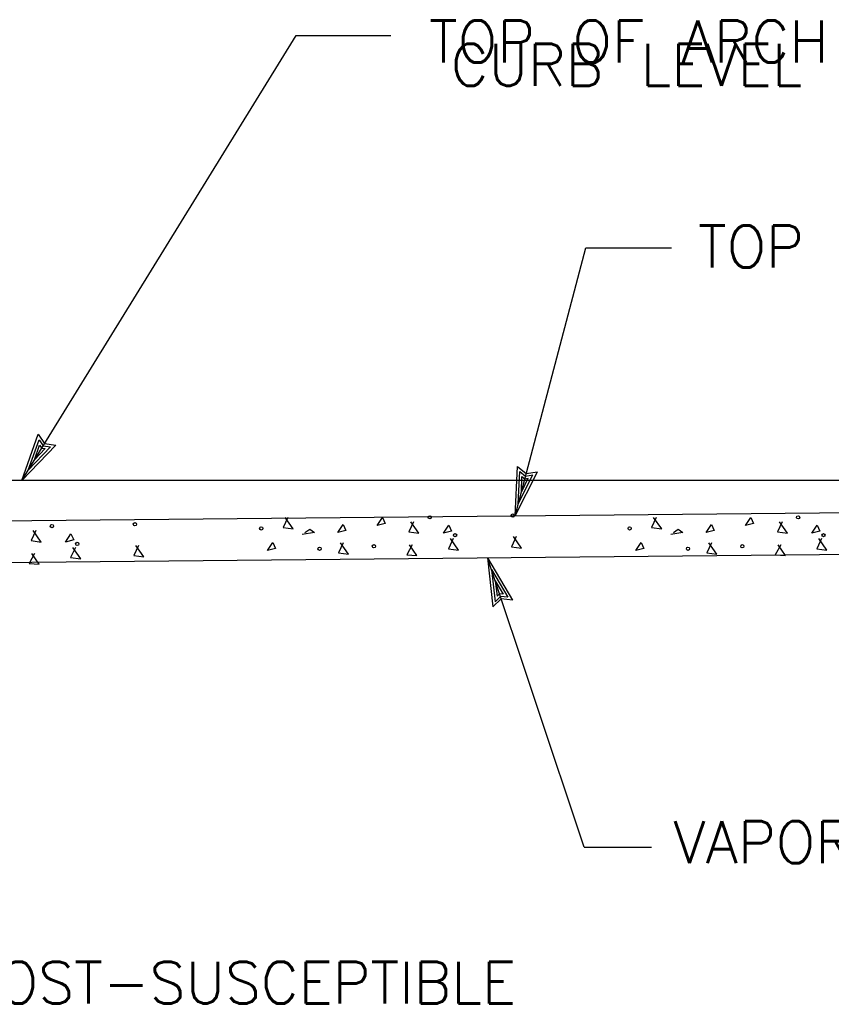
# Model space of a CAD drawing. Extents: x -22.3 to 19.7, y -11.8 to 18.2.
# Tile 4 of 20: x -16.3 to -13.8, y -9.1 to -6.2. Entities that reach past the tile are written whole.
import ezdxf
from ezdxf.enums import TextEntityAlignment as Align

# ---------------------------------------------------------------- set-up
doc = ezdxf.new("R2010")
doc.units = 0
doc.header["$MEASUREMENT"] = 0
doc.layers.add('01', color=7, linetype='CONTINUOUS')
doc.layers.add('02', color=7, linetype='CONTINUOUS')
doc.styles.add('TXT_SHX', font='txt.shx')

msp = doc.modelspace()

# ---------------------------------------------------------------- linework, layer by layer
at = {"layer": '01', "color": 7, "linetype": 'CONTINUOUS'}
for p, q in [((-16.2564, -7.5327), (-15.4374, -6.2047)), ((-15.4374, -6.2047), (-15.1554, -6.2047)), ((-14.7844, -7.6377), (-14.5734, -6.8377)), ((-14.5734, -6.8377), (-14.3184, -6.8377)), ((-16.2564, -7.5327), (-16.2074, -7.3937)), ((-16.2564, -7.5327), (-16.2074, -7.3937)), ((-16.2074, -7.3937), (-16.1884, -7.4217)), ((-16.2074, -7.3937), (-16.1884, -7.4217)), ((-16.2564, -7.5327), (-16.1544, -7.4267)), ((-16.2564, -7.5327), (-16.1544, -7.4267)), ((-16.2374, -7.5017), (-16.2044, -7.4107)), ((-16.2374, -7.5017), (-16.2044, -7.4107)), ((-16.2374, -7.5017), (-16.1704, -7.4317)), ((-16.2374, -7.5017), (-16.1704, -7.4317)), ((-16.2184, -7.4707), (-16.2034, -7.4267)), ((-16.2184, -7.4707), (-16.2034, -7.4267)), ((-16.2044, -7.4107), (-16.1924, -7.4287)), ((-16.2044, -7.4107), (-16.1924, -7.4287)), ((-16.2034, -7.4267), (-16.1964, -7.4357)), ((-16.2034, -7.4267), (-16.1964, -7.4357)), ((-16.1924, -7.4287), (-16.1704, -7.4317)), ((-16.1924, -7.4287), (-16.1704, -7.4317)), ((-16.1884, -7.4217), (-16.1544, -7.4267)), ((-16.1884, -7.4217), (-16.1544, -7.4267)), ((-16.2184, -7.4707), (-16.1864, -7.4367)), ((-16.2184, -7.4707), (-16.1864, -7.4367)), ((-16.1964, -7.4357), (-16.1864, -7.4367)), ((-16.1964, -7.4357), (-16.1864, -7.4367)), ((-14.7844, -7.6377), (-14.7774, -7.4907)), ((-14.7844, -7.6377), (-14.7174, -7.5067)), ((-14.7774, -7.4907), (-14.7514, -7.5117)), ((-14.7754, -7.6017), (-14.7704, -7.5057)), ((-14.7754, -7.6017), (-14.7314, -7.5157)), ((-14.7704, -7.5057), (-14.7534, -7.5197)), ((-14.7534, -7.5197), (-14.7314, -7.5157)), ((-14.7514, -7.5117), (-14.7174, -7.5067)), ((-5.6944, -7.5327), (-18.2824, -7.5327)), ((-14.7654, -7.5667), (-14.7644, -7.5207)), ((-14.7654, -7.5667), (-14.7454, -7.5257)), ((-14.7644, -7.5207), (-14.7554, -7.5277)), ((-14.7554, -7.5277), (-14.7454, -7.5257)), ((-16.9034, -7.6577), (-11.0064, -7.6007)), ((-16.9024, -7.7827), (-11.0124, -7.7257)), ((-14.5784, -8.6257), (-14.8674, -7.7627)), ((-14.8674, -7.7627), (-14.7924, -7.8897)), ((-14.8674, -7.7627), (-14.8514, -7.9087)), ((-14.8554, -7.7977), (-14.8064, -7.8807)), ((-14.8554, -7.7977), (-14.8444, -7.8937)), ((-14.8444, -7.8317), (-14.8384, -7.8777)), ((-14.8444, -7.8317), (-14.8204, -7.8717)), ((-14.8314, -7.8707), (-14.8384, -7.8777)), ((-14.8204, -7.8717), (-14.8314, -7.8707)), ((-14.8264, -7.8857), (-14.8514, -7.9087)), ((-14.8284, -7.8787), (-14.8444, -7.8937)), ((-14.8064, -7.8807), (-14.8284, -7.8787)), ((-14.7924, -7.8897), (-14.8264, -7.8857)), ((-14.5784, -8.6257), (-14.3774, -8.6257))]:
    msp.add_line(p, q, dxfattribs=at)
at = {"layer": '02', "color": 7, "linetype": 'CONTINUOUS'}
for points in [[(-15.4624, -7.6427), (-15.4764, -7.6727), (-15.4464, -7.6767), (-15.4704, -7.6427)], [(-15.0874, -7.6557), (-15.1014, -7.6857), (-15.0714, -7.6897), (-15.0954, -7.6557)], [(-14.3634, -7.6427), (-14.3774, -7.6727), (-14.3474, -7.6767), (-14.3714, -7.6427)], [(-13.9884, -7.6557), (-14.0024, -7.6857), (-13.9724, -7.6897), (-13.9964, -7.6557)], [(-16.2144, -7.6817), (-16.2284, -7.7117), (-16.1984, -7.7157), (-16.2224, -7.6817)], [(-15.4114, -7.6877), (-15.3974, -7.6777), (-15.3834, -7.6877), (-15.4194, -7.6937)], [(-14.3124, -7.6877), (-14.2984, -7.6777), (-14.2844, -7.6877), (-14.3204, -7.6937)], [(-15.2974, -7.7177), (-15.3114, -7.7477), (-15.2814, -7.7517), (-15.3054, -7.7177)], [(-15.0914, -7.7237), (-15.1074, -7.7537), (-15.0774, -7.7557), (-15.0994, -7.7237)], [(-14.9694, -7.7057), (-14.9834, -7.7357), (-14.9534, -7.7397), (-14.9774, -7.7057)], [(-14.7814, -7.6997), (-14.7954, -7.7297), (-14.7654, -7.7337), (-14.7894, -7.6997)], [(-14.1984, -7.7177), (-14.2124, -7.7477), (-14.1824, -7.7517), (-14.2064, -7.7177)], [(-13.9924, -7.7237), (-14.0084, -7.7537), (-13.9784, -7.7557), (-14.0004, -7.7237)], [(-13.8704, -7.7057), (-13.8844, -7.7357), (-13.8544, -7.7397), (-13.8784, -7.7057)], [(-16.2184, -7.7497), (-16.2344, -7.7797), (-16.2044, -7.7817), (-16.2264, -7.7497)], [(-16.0964, -7.7317), (-16.1104, -7.7617), (-16.0804, -7.7657), (-16.1044, -7.7317)], [(-15.9084, -7.7257), (-15.9224, -7.7557), (-15.8924, -7.7597), (-15.9164, -7.7257)]]:
    msp.add_lwpolyline(points, dxfattribs=at)
for points in [[(-15.3134, -7.6877), (-15.2974, -7.6637), (-15.2894, -7.6817)], [(-15.1964, -7.6667), (-15.1804, -7.6427), (-15.1724, -7.6607)], [(-14.9984, -7.6897), (-14.9824, -7.6657), (-14.9744, -7.6837)], [(-14.2144, -7.6877), (-14.1984, -7.6637), (-14.1904, -7.6817)], [(-14.0974, -7.6667), (-14.0814, -7.6427), (-14.0734, -7.6607)], [(-13.8994, -7.6897), (-13.8834, -7.6657), (-13.8754, -7.6837)], [(-16.1254, -7.7157), (-16.1094, -7.6917), (-16.1014, -7.7097)], [(-15.5234, -7.7407), (-15.5074, -7.7167), (-15.4994, -7.7347)], [(-14.4244, -7.7407), (-14.4084, -7.7167), (-14.4004, -7.7347)]]:
    msp.add_lwpolyline(points, close=True, dxfattribs=at)
for centre in [(-15.0394, -7.6421), (-14.7919, -7.6368), (-13.9404, -7.6421), (-16.1664, -7.6681), (-15.9189, -7.6628), (-15.5419, -7.6751), (-14.9637, -7.6953), (-14.4429, -7.6751), (-13.8647, -7.6953), (-16.0907, -7.7213), (-15.2059, -7.7283), (-14.1069, -7.7283), (-15.3679, -7.7358), (-14.2689, -7.7358)]:
    msp.add_circle(centre, 0.00488, dxfattribs=at)

# ---------------------------------------------------------------- texts
at = {"layer": '01', "color": 7, "linetype": 'CONTINUOUS', "style": 'TXT_SHX'}
for s, p in [('TOP OF ARCH', (-15.0414, -6.2847)), ('TOP OF CONCRETE SLAB', (-14.2394, -6.8967)), ('VAPOR BARRIER', (-14.3124, -8.6737)), ('NONFROST-SUSCEPTIBLE', (-16.8874, -9.0927))]:
    msp.add_text(s, height=0.124998, dxfattribs=at).set_placement(p)
msp.add_text('CURB LEVEL', height=0.125, dxfattribs=at).set_placement((-14.452, -6.3547), align=Align.CENTER)

doc.saveas('drawing.dxf')
